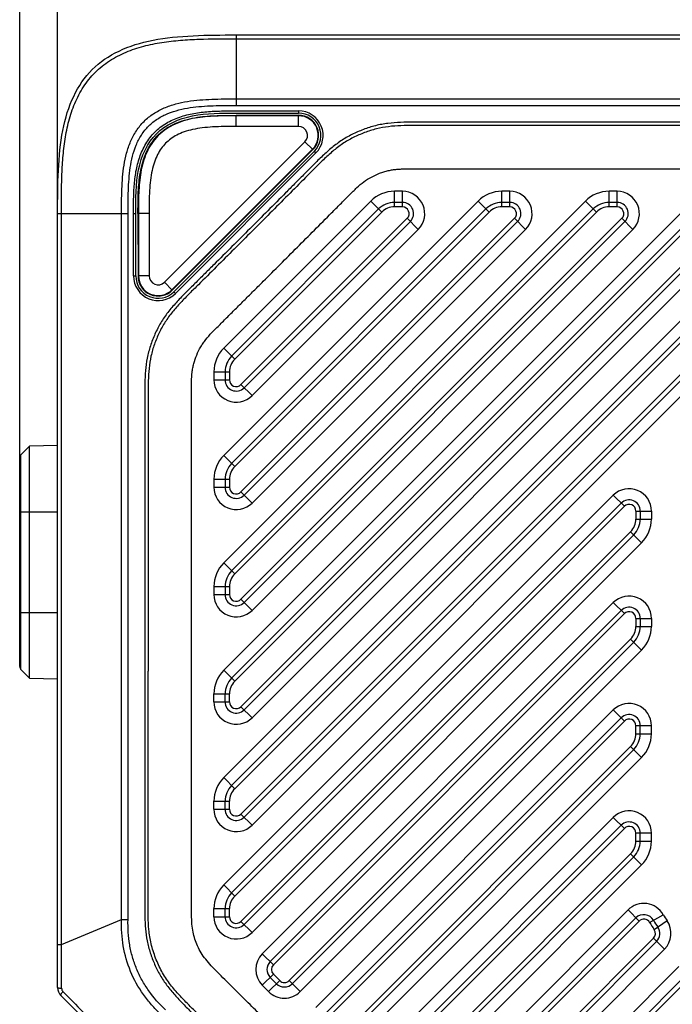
# Model space of a CAD drawing. Header units: millimetres. Extents: x 16 to 357, y 137 to 375.
# Tile 9 of 20: x 161 to 191, y 306 to 350. Entities that reach past the tile are written whole.
import ezdxf
from ezdxf.enums import TextEntityAlignment as Align

# ---------------------------------------------------------------- set-up
doc = ezdxf.new("R2010")
doc.units = ezdxf.units.MM
doc.header["$LTSCALE"] = 16.335
doc.layers.get('0').update_dxf_attribs({"linetype": 'CONTINUOUS'})
doc.layers.add('00_COMPONENTS', color=7, linetype='CONTINUOUS')
doc.layers.add('51__DRAFT_DIMS', color=7, linetype='CONTINUOUS')
doc.styles.get("Standard").update_dxf_attribs({"font": 'simfang.ttf'})
doc.dimstyles.new('DIMSTYLE_2', dxfattribs={"dimtxt": 3, "dimasz": 3, "dimexe": 2.5, "dimexo": 0.5, "dimgap": 0.75, "dimtad": 1, "dimdsep": 46, "dimtxsty": 'STANDARD', "dimblk": '_FILLED', "dimblk1": '_FILLED', "dimblk2": '_FILLED', "dimcen": 0.09, "dimclrt": 3, "dimazin": 2, "dimtp": 0.3, "dimtm": 0.3, "dimtfac": 1, "dimtofl": 0, "dimtmove": 0, "dimatfit": 3, "dimldrblk": '_FILLED', "dimfxl": 1, "dimtolj": 1, "dimarcsym": 0})

# ---------------------------------------------------------------- blocks, each defined once
blk = doc.blocks.new('_FILLED')
at = {"color": 0, "linetype": 'ByBlock'}
blk.add_solid([(0, 0), (-1, 0.167), (-1, -0.167)], dxfattribs=at)
blk = doc.blocks.new('*D4')
at = {"layer": '51__DRAFT_DIMS', "color": 4}
for p, q in [((163.144, 342.051), (163.144, 357.175)), ((205.744, 346.64), (205.744, 357.175)), ((163.144, 354.675), (184.444, 354.675)), ((205.744, 354.675), (184.444, 354.675))]:
    blk.add_line(p, q, dxfattribs=at)
at = {"layer": '51__DRAFT_DIMS', "color": 4, "xscale": 3, "yscale": 3, "zscale": 3, "rotation": 180}
blk.add_blockref('_FILLED', (163.144, 354.675), dxfattribs=at)
at = {"layer": '51__DRAFT_DIMS', "color": 4, "xscale": 3, "yscale": 3, "zscale": 3}
blk.add_blockref('_FILLED', (205.744, 354.675), dxfattribs=at)
at = {"layer": '51__DRAFT_DIMS', "color": 3}
blk.add_text('42.6', height=3, dxfattribs=at).set_placement((184.444, 355.425), align=Align.CENTER)
blk = doc.blocks.new('*D5')
at = {"layer": '51__DRAFT_DIMS', "color": 4}
for p, q in [((161.444, 328.688), (161.444, 365.76)), ((205.744, 346.64), (205.744, 365.76)), ((161.444, 363.26), (183.594, 363.26)), ((205.744, 363.26), (183.594, 363.26))]:
    blk.add_line(p, q, dxfattribs=at)
at = {"layer": '51__DRAFT_DIMS', "color": 4, "xscale": 3, "yscale": 3, "zscale": 3, "rotation": 180}
blk.add_blockref('_FILLED', (161.444, 363.26), dxfattribs=at)
at = {"layer": '51__DRAFT_DIMS', "color": 4, "xscale": 3, "yscale": 3, "zscale": 3}
blk.add_blockref('_FILLED', (205.744, 363.26), dxfattribs=at)
at = {"layer": '51__DRAFT_DIMS', "color": 3}
blk.add_text('44.3', height=3, dxfattribs=at).set_placement((183.594, 364.01), align=Align.CENTER)

msp = doc.modelspace()

# ---------------------------------------------------------------- linework, layer by layer
at = {"layer": '00_COMPONENTS', "color": 4}
for p, q in [((171.14355, 349.55096), (171.14355, 346.39684)), ((171.14355, 349.38513), (199.54355, 349.38513)), ((171.14355, 346.68881), (199.54355, 346.68881)), ((171.14355, 346.39684), (199.54355, 346.39684)), ((171.14272, 345.4514), (171.14266, 345.9514)), ((173.93665, 346.15096), (173.93665, 346.05096)), ((173.9372, 345.45176), (173.93714, 345.95174)), ((185.56485, 345.49276), (184.74354, 345.49301)), ((185.56488, 345.64078), (184.74356, 345.64115)), ((174.5737, 344.41522), (174.22016, 344.76876)), ((174.71457, 344.27324), (168.42146, 337.97858)), ((174.71457, 344.27324), (174.64385, 344.34394)), ((184.74355, 343.55128), (185.56486, 343.55095)), ((178.23096, 341.85096), (178.23096, 342.55096)), ((178.5895, 342.55096), (178.23096, 342.55096)), ((178.5895, 341.85096), (178.5895, 342.55096)), ((183.03905, 341.85096), (183.03905, 342.55096)), ((183.39759, 342.55096), (183.03905, 342.55096)), ((183.39759, 341.85096), (183.39759, 342.55096)), ((187.84714, 341.85096), (187.84714, 342.55096)), ((188.20567, 342.55096), (187.84714, 342.55096)), ((188.20567, 341.85096), (188.20567, 342.55096)), ((177.17025, 342.11157), (170.58284, 335.5235)), ((181.97834, 342.11157), (170.58284, 330.71494)), ((186.78642, 342.11157), (170.58284, 325.90637)), ((170.58284, 321.09781), (191.59451, 342.11157)), ((177.66525, 341.61662), (177.17025, 342.11157)), ((178.5895, 341.85096), (178.23096, 341.85096)), ((182.47334, 341.61662), (181.97834, 342.11157)), ((183.39759, 341.85096), (183.03905, 341.85096)), ((187.28142, 341.61662), (186.78642, 342.11157)), ((188.20567, 341.85096), (187.84714, 341.85096)), ((163.14355, 341.55096), (166.29767, 341.55096)), ((163.30939, 308.81204), (163.30939, 341.55096)), ((166.0057, 309.92889), (166.0057, 341.55096)), ((166.29767, 309.92889), (166.29767, 341.55096)), ((166.54355, 338.7563), (166.54355, 341.55096)), ((166.54355, 341.55096), (166.64355, 341.55096)), ((167.2432, 341.55091), (166.7432, 341.55085)), ((177.66525, 341.61662), (171.07784, 335.02855)), ((182.47334, 341.61662), (171.07784, 330.21999)), ((187.28142, 341.61662), (171.07784, 325.41142)), ((171.07784, 320.60286), (192.08951, 341.61662)), ((171.35569, 333.89215), (178.80164, 341.33884)), ((171.35569, 329.08359), (183.60973, 341.33884)), ((171.35569, 324.27502), (188.41782, 341.33884)), ((193.2259, 341.33884), (171.35569, 319.46646)), ((179.29664, 340.84389), (178.80164, 341.33884)), ((184.10473, 340.84389), (183.60973, 341.33884)), ((188.91281, 340.84389), (188.41782, 341.33884)), ((171.85069, 333.3972), (179.29664, 340.84389)), ((171.85069, 328.58864), (184.10473, 340.84389)), ((171.85069, 323.78007), (188.91281, 340.84389)), ((193.7209, 340.84389), (171.85069, 318.9715)), ((166.54355, 338.7563), (166.64355, 338.7563)), ((167.24353, 338.75799), (166.74355, 338.75793)), ((170.58284, 316.28924), (193.03641, 338.74504)), ((167.92653, 338.47513), (168.28007, 338.12159)), ((171.07784, 315.79429), (193.53141, 338.25009)), ((168.42146, 337.97858), (168.35074, 338.04928)), ((193.80926, 337.11369), (171.35569, 314.65789)), ((194.30426, 336.61874), (171.85069, 314.16294)), ((171.07784, 335.02855), (170.58284, 335.5235)), ((170.14355, 334.46289), (170.14355, 334.10427)), ((170.14355, 334.46289), (170.84355, 334.46289)), ((170.84355, 334.46289), (170.84355, 334.10427)), ((170.14355, 334.10427), (170.84355, 334.10427)), ((171.85069, 333.3972), (171.35569, 333.89215)), ((161.50213, 321.12977), (161.50213, 330.74693)), ((171.07784, 330.21999), (170.58284, 330.71494)), ((170.14355, 329.65433), (170.14355, 329.29571)), ((170.14355, 329.65433), (170.84355, 329.65433)), ((170.84355, 329.65433), (170.84355, 329.29571)), ((170.14355, 329.29571), (170.84355, 329.29571)), ((171.85069, 328.58864), (171.35569, 329.08359)), ((170.58284, 311.48067), (188.03641, 328.93598)), ((188.53141, 328.44103), (188.03641, 328.93598)), ((161.44355, 328.18835), (163.14355, 328.18835)), ((171.07784, 310.98572), (188.53141, 328.44103)), ((189.04355, 328.22891), (189.04355, 327.87029)), ((189.04355, 328.22891), (189.74355, 328.22891)), ((189.74355, 328.22891), (189.74355, 327.87029)), ((189.04355, 327.87029), (189.74355, 327.87029)), ((188.80926, 327.30463), (171.35569, 309.84932)), ((189.30426, 326.80968), (188.80926, 327.30463)), ((189.30426, 326.80968), (171.85069, 309.35437)), ((171.07784, 325.41142), (170.58284, 325.90637)), ((170.14355, 324.84576), (170.14355, 324.48714)), ((170.14355, 324.84576), (170.84355, 324.84576)), ((170.84355, 324.84576), (170.84355, 324.48714)), ((170.14355, 324.48714), (170.84355, 324.48714)), ((171.85069, 323.78007), (171.35569, 324.27502)), ((172.31291, 308.40235), (188.03641, 324.12742)), ((188.53141, 323.63247), (188.03641, 324.12742)), ((161.44355, 323.68835), (163.14355, 323.68835)), ((172.80791, 307.9074), (188.53141, 323.63247)), ((189.04355, 323.42034), (189.04355, 323.06172)), ((189.04355, 323.42034), (189.74355, 323.42034)), ((189.74355, 323.42034), (189.74355, 323.06172)), ((189.04355, 323.06172), (189.74355, 323.06172)), ((188.80926, 322.49607), (173.51503, 307.20031)), ((189.30426, 322.00112), (188.80926, 322.49607)), ((189.30426, 322.00112), (174.01003, 306.70536)), ((171.07784, 320.60286), (170.58284, 321.09781)), ((170.14355, 319.67858), (170.14355, 320.0372)), ((170.14355, 320.0372), (170.84355, 320.0372)), ((170.84355, 319.67858), (170.84355, 320.0372)), ((170.14355, 319.67858), (170.84355, 319.67858)), ((171.85069, 318.9715), (171.35569, 319.46646)), ((188.03641, 319.31885), (174.7171, 305.99822)), ((188.53141, 318.8239), (188.03641, 319.31885)), ((175.21208, 305.50325), (188.5314, 318.8239)), ((189.04355, 318.25316), (189.04355, 318.6118)), ((189.74355, 318.61178), (189.04355, 318.61178)), ((189.74355, 318.25316), (189.74355, 318.61176)), ((189.04355, 318.25316), (189.74355, 318.25316)), ((188.80926, 317.6875), (175.9192, 304.79615)), ((189.30426, 317.19255), (188.80926, 317.6875)), ((176.41417, 304.30118), (189.30427, 317.19256)), ((171.07784, 315.79429), (170.58284, 316.28924)), ((170.14355, 314.87001), (170.14355, 315.22863)), ((170.14355, 315.22863), (170.84355, 315.22863)), ((170.14355, 314.87001), (170.84355, 314.87001)), ((170.84355, 314.87001), (170.84355, 315.22863)), ((171.85069, 314.16294), (171.35569, 314.65789)), ((188.03641, 314.51028), (177.12127, 303.59406)), ((188.53141, 314.01534), (188.03641, 314.51029)), ((177.61624, 303.09908), (188.5314, 314.01533)), ((189.04355, 313.44459), (189.04355, 313.80323)), ((189.74355, 313.80321), (189.04355, 313.80321)), ((189.74355, 313.44459), (189.74355, 313.8032)), ((189.04355, 313.44459), (189.74355, 313.44459)), ((188.80926, 312.87894), (178.32336, 302.39199)), ((189.30426, 312.38399), (188.80926, 312.87894)), ((178.81833, 301.89702), (189.30427, 312.38399)), ((171.07784, 310.98572), (170.58284, 311.48067)), ((170.14355, 310.06145), (170.14355, 310.42007)), ((170.14355, 310.42007), (170.84355, 310.42007)), ((170.14355, 310.06145), (170.84355, 310.06145)), ((170.84355, 310.06145), (170.84355, 310.42007)), ((188.69531, 310.36068), (179.59356, 301.25803)), ((189.19034, 309.86577), (188.69535, 310.36072)), ((189.66305, 309.80232), (190.27104, 310.14921)), ((163.30939, 308.81204), (166.0057, 309.92889)), ((166.0057, 309.92889), (166.29767, 309.92889)), ((171.85069, 309.35437), (171.35569, 309.84932)), ((180.08857, 300.76309), (189.19029, 309.86572)), ((190.44145, 309.87994), (189.86763, 309.47901)), ((163.14355, 308.81204), (163.30939, 308.81204)), ((189.83386, 309.09507), (181.22495, 300.4853)), ((190.32886, 308.60012), (189.83386, 309.09507)), ((172.80791, 307.9074), (172.31291, 308.40235)), ((181.7199, 299.9903), (190.32886, 308.60012)), ((190.97636, 307.8334), (184.40166, 301.25805)), ((172.31294, 306.98817), (172.80792, 307.48315)), ((173.09076, 307.2003), (172.80792, 307.48315)), ((172.59578, 306.70533), (172.31294, 306.98817)), ((172.59578, 306.70533), (173.09076, 307.2003)), ((174.01003, 306.70536), (173.51503, 307.20031)), ((184.89666, 300.76309), (191.47135, 307.33845)), ((163.38282, 306.70739), (163.46378, 306.62496))]:
    msp.add_line(p, q, dxfattribs=at)
at = {"layer": '00_COMPONENTS', "color": 7}
for p, q in [((171.14355, 349.55096), (199.54355, 349.55096)), ((173.93714, 345.95174), (171.14266, 345.9514)), ((173.93714, 345.93057), (171.14266, 345.93023)), ((173.9372, 345.45177), (171.14272, 345.4514)), ((167.92654, 338.47513), (174.22017, 344.76875)), ((168.26511, 338.13656), (174.55873, 344.43018)), ((168.28007, 338.12159), (174.5737, 344.41522)), ((174.64385, 344.34394), (168.35074, 338.04928)), ((178.5895, 342.05096), (178.23096, 342.05096)), ((183.39759, 342.05096), (183.03905, 342.05096)), ((188.20567, 342.05096), (187.84714, 342.05096)), ((163.14355, 306.88944), (163.14355, 341.55096)), ((166.64355, 338.7563), (166.64355, 341.55096)), ((166.7432, 341.55085), (166.74355, 338.75793)), ((166.76437, 341.55085), (166.76472, 338.75793)), ((167.2432, 341.55091), (167.24353, 338.75799)), ((177.52382, 341.75803), (170.93641, 335.16997)), ((182.33191, 341.75803), (170.93641, 330.3614)), ((187.13999, 341.75803), (170.93641, 325.55283)), ((170.93641, 320.74427), (191.94808, 341.75803)), ((171.49712, 333.75074), (178.94307, 341.19743)), ((171.49712, 328.94217), (183.75116, 341.19743)), ((171.49712, 324.13361), (188.55924, 341.19743)), ((193.36733, 341.19743), (171.49712, 319.32504)), ((170.93641, 315.9357), (193.38998, 338.39151)), ((193.95069, 336.97228), (171.49712, 314.51648)), ((170.64355, 334.46289), (170.64355, 334.10427)), ((161.50213, 330.74693), (161.88439, 331.12919)), ((163.14355, 331.16217), (161.88439, 331.12919)), ((161.88439, 320.74751), (161.88439, 331.12919)), ((161.44355, 321.27119), (161.44355, 330.60551)), ((170.64355, 329.65433), (170.64355, 329.29571)), ((170.93641, 311.12714), (188.38998, 328.58245)), ((189.24355, 328.22891), (189.24355, 327.87029)), ((188.95069, 327.16322), (171.49712, 309.70791)), ((170.64355, 324.84576), (170.64355, 324.48714)), ((172.66648, 308.04881), (188.38998, 323.77388)), ((189.24355, 323.42034), (189.24355, 323.06172)), ((188.95069, 322.35465), (173.65646, 307.0589)), ((161.50213, 321.12977), (161.88439, 320.74751)), ((161.88439, 320.74751), (163.14355, 320.71454)), ((170.64355, 319.67858), (170.64355, 320.0372)), ((175.07064, 305.64465), (188.38998, 318.96532)), ((189.24355, 318.25316), (189.24355, 318.61178)), ((176.06062, 304.65474), (188.95069, 317.54609)), ((170.64355, 314.87001), (170.64355, 315.22863)), ((177.4748, 303.24049), (188.38998, 314.15675)), ((189.24355, 313.44459), (189.24355, 313.80321)), ((178.46479, 302.25057), (188.95069, 312.73752)), ((170.64355, 310.06145), (170.64355, 310.42007)), ((179.94713, 300.9045), (189.04892, 310.00719)), ((181.36638, 300.34389), (189.97529, 308.95365)), ((184.75522, 300.9045), (191.32993, 307.47986)), ((172.94934, 307.05888), (172.66649, 307.34173)), ((163.29, 306.53589), (177.12847, 292.69741))]:
    msp.add_line(p, q, dxfattribs=at)
at = {"layer": '00_COMPONENTS', "color": 4}
for centre, radius, start, end in [((173.93665, 345.05096), 1.1, 315.007097, 90), ((178.23096, 341.05096), 1.5, 90, 135.00285), ((178.5895, 341.55096), 1, 315.00285, 90), ((183.03905, 341.05096), 1.5, 90, 135.00285), ((183.39759, 341.55096), 1, 315.00285, 90), ((187.84714, 341.05096), 1.5, 90, 135.00285), ((188.20567, 341.55096), 1, 315.00285, 90), ((178.23096, 341.05096), 0.8, 90, 135.00285), ((178.5895, 341.55096), 0.3, 315.00285, 90), ((183.03905, 341.05096), 0.8, 90, 135.00285), ((183.39759, 341.55096), 0.3, 315.00285, 90), ((187.84714, 341.05096), 0.8, 90, 135.00285), ((188.20567, 341.55096), 0.3, 315.00285, 90), ((167.64355, 338.7563), 1.1, 180, 315.007097), ((171.64355, 334.46289), 1.5, 135.00285, 180), ((171.64355, 334.46289), 0.8, 135.00285, 180), ((171.14355, 334.10427), 1, 180, 315.00285), ((171.14355, 334.10427), 0.3, 180, 315.00285), ((171.64355, 329.65433), 1.5, 135.00285, 180), ((171.64355, 329.65433), 0.8, 135.00285, 180), ((171.14355, 329.29571), 1, 180, 315.00285), ((171.14355, 329.29571), 0.3, 180, 315.00285), ((188.74355, 328.22891), 1, 0, 135.00285), ((188.74355, 328.22891), 0.3, 0, 135.00285), ((188.24355, 327.87029), 0.8, 315.00285, 360), ((188.24355, 327.87029), 1.5, 315.00285, 360), ((171.64355, 324.84576), 1.5, 135.00285, 180), ((171.64355, 324.84576), 0.8, 135.00285, 180), ((171.14355, 324.48714), 1, 180, 315.00285), ((171.14355, 324.48714), 0.3, 180, 315.00285), ((188.74355, 323.42034), 1, 0, 135.00285), ((188.74355, 323.42034), 0.3, 0, 135.00285), ((188.24355, 323.06172), 0.8, 315.00285, 360), ((188.24355, 323.06172), 1.5, 315.00285, 360), ((171.64355, 320.0372), 1.5, 135.00285, 180), ((171.64355, 320.0372), 0.8, 135.00285, 180), ((171.14355, 319.67858), 1, 180, 315.00285), ((171.14355, 319.67858), 0.3, 180, 315.00285), ((188.74355, 318.61178), 1, 359.998974, 135.003012), ((188.74355, 318.61178), 0.3, 0.003309, 135.003589), ((188.24355, 318.25316), 0.8, 315.002852, 359.999989), ((188.24355, 318.25316), 1.5, 315.003205, 359.999967), ((171.64355, 315.22863), 1.5, 135.00285, 180), ((171.64355, 315.22863), 0.8, 135.00285, 180), ((171.14355, 314.87001), 1, 180, 315.00285), ((171.14355, 314.87001), 0.3, 180, 315.00285), ((188.74355, 313.80321), 1, 359.998974, 135.003012), ((188.74355, 313.80321), 0.3, 0.003309, 135.003589), ((188.24355, 313.44459), 0.8, 315.002852, 359.999989), ((188.24355, 313.44459), 1.5, 315.003205, 359.999967), ((171.64355, 310.42007), 1.5, 135.00285, 180), ((171.64355, 310.42007), 0.8, 135.00285, 180), ((189.40249, 309.65365), 0.99998, 29.685024, 135.00587), ((171.14355, 310.06145), 1, 180, 315.00285), ((171.14355, 310.06145), 0.3, 180, 315.00285), ((193.28672, 311.86886), 3.47152, 209.699745, 214.954601), ((189.40249, 309.65365), 0.3, 29.705753, 135.01646), ((193.28696, 311.86901), 4.17179, 209.695962, 214.952329), ((189.62171, 309.30719), 1, 315.002849, 34.942053), ((189.62171, 309.30719), 0.3, 315.00285, 34.942054), ((173.02005, 307.69528), 1, 135.00285, 225), ((173.02005, 307.69528), 0.3, 135.00285, 225), ((173.30289, 307.41244), 0.3, 225, 315.00285), ((163.53259, 306.85425), 0.20976, 180.514932, 224.438799), ((173.30289, 307.41244), 1, 225, 315.00285)]:
    msp.add_arc(centre, radius, start, end, dxfattribs=at)
at = {"layer": '00_COMPONENTS', "color": 7}
for centre, radius, start, end in [((173.93665, 345.05096), 1, 315.007097, 90), ((173.93725, 345.05167), 0.90012, 315, 90.007097), ((173.93725, 345.05167), 0.87896, 315, 90.007097), ((173.93725, 345.05167), 0.4001, 315, 90.007097), ((178.23096, 341.05096), 1, 90, 135.00285), ((178.5895, 341.55096), 0.5, 315.00285, 90), ((183.03905, 341.05096), 1, 90, 135.00285), ((183.39759, 341.55096), 0.5, 315.00285, 90), ((187.84714, 341.05096), 1, 90, 135.00285), ((188.20567, 341.55096), 0.5, 315.00285, 90), ((167.64355, 338.7563), 1, 180, 315.007097), ((167.64363, 338.75804), 0.90012, 180.007097, 315), ((167.64363, 338.75804), 0.87896, 180.007097, 315), ((167.64363, 338.75804), 0.4001, 180.007097, 315), ((171.64355, 334.46289), 1, 135.00285, 180), ((171.14355, 334.10427), 0.5, 180, 315.00285), ((161.64355, 330.60551), 0.2, 135, 180), ((171.64355, 329.65433), 1, 135.00285, 180), ((171.14355, 329.29571), 0.5, 180, 315.00285), ((188.74355, 328.22891), 0.5, 0, 135.00285), ((188.24355, 327.87029), 1, 315.00285, 360), ((171.64355, 324.84576), 1, 135.00285, 180), ((171.14355, 324.48714), 0.5, 180, 315.00285), ((188.74355, 323.42034), 0.5, 0, 135.00285), ((188.24355, 323.06172), 1, 315.00285, 360), ((161.64355, 321.27119), 0.2, 180, 225), ((171.64355, 320.0372), 1, 135.00285, 180), ((171.14355, 319.67858), 0.5, 180, 315.00285), ((188.74355, 318.61178), 0.5, 0, 135.00285), ((188.24355, 318.25316), 1, 315.00285, 360), ((171.64355, 315.22863), 1, 135.00285, 180), ((171.14355, 314.87001), 0.5, 180, 315.00285), ((188.74355, 313.80321), 0.5, 0, 135.00285), ((188.24355, 313.44459), 1, 315.00285, 360), ((171.64355, 310.42007), 1, 135.00285, 180), ((171.14355, 310.06145), 0.5, 180, 315.00285), ((189.40249, 309.65365), 0.5, 29.707421, 135.00285), ((193.28304, 311.86653), 3.96716, 209.69219, 214.955914), ((189.62171, 309.30719), 0.5, 315.00285, 34.942054), ((173.02005, 307.69528), 0.5, 135.00285, 225), ((173.30289, 307.41244), 0.5, 225, 315.00285), ((163.64355, 306.88944), 0.5, 180, 225)]:
    msp.add_arc(centre, radius, start, end, dxfattribs=at)
msp.add_open_spline([(163.14355, 341.55096), (163.14355, 342.85749), (163.16953, 345.45571), (164.43862, 348.25589), (167.2388, 349.52498), (169.83702, 349.55096), (171.14355, 349.55096)], degree=3, dxfattribs=at)
at = {"layer": '00_COMPONENTS', "color": 4}
for points, knots in [([(163.30939, 341.55096), (163.30938, 342.10689), (163.31236, 342.94112), (163.37364, 344.05166), (163.46615, 344.88108), (163.63066, 345.70002), (163.89331, 346.49389), (164.27585, 347.23887), (164.79826, 347.89627), (165.45566, 348.41868), (166.20064, 348.80121), (166.99451, 349.06381), (167.81343, 349.22844), (168.64287, 349.3208), (169.75339, 349.38219), (170.58762, 349.38513), (171.14355, 349.38513)], [0, 0, 0, 0, 0.12503547, 0.18755655, 0.25007774, 0.31259131, 0.37509174, 0.43756501, 0.50000122, 0.5624376, 0.62490962, 0.68740943, 0.74992371, 0.81244392, 0.87496439, 1, 1, 1, 1]), ([(166.0057, 341.55096), (166.00552, 341.91438), (166.00893, 342.64095), (166.07538, 343.54987), (166.22399, 344.26302), (166.40009, 344.78128), (166.6553, 345.26658), (166.99901, 345.6955), (167.42794, 346.03921), (167.91323, 346.29442), (168.43149, 346.47052), (169.14465, 346.61913), (170.05356, 346.68558), (170.78013, 346.68899), (171.14355, 346.68881)], [0, 0, 0, 0, 0.12494961, 0.24988709, 0.31241091, 0.37494902, 0.43747949, 0.49999994, 0.56252046, 0.62505091, 0.68758906, 0.75011291, 0.87505039, 1, 1, 1, 1]), ([(166.29767, 341.55096), (166.29265, 341.89518), (166.303, 342.58352), (166.3582, 343.44451), (166.49019, 344.12181), (166.649, 344.61536), (166.88371, 345.07883), (167.20641, 345.48811), (167.61568, 345.8108), (168.07916, 346.04551), (168.5727, 346.20433), (169.25, 346.33631), (170.11099, 346.39151), (170.79933, 346.40186), (171.14355, 346.39684)], [0, 0, 0, 0, 0.12494744, 0.24988448, 0.31240423, 0.37494608, 0.43747833, 0.50000006, 0.56252172, 0.62505398, 0.6875958, 0.75011553, 0.87505256, 1, 1, 1, 1]), ([(166.54355, 341.55096), (166.54355, 341.77055), (166.54329, 342.20973), (166.57003, 342.86828), (166.65365, 343.5228), (166.79916, 344.05471), (166.97055, 344.45969), (167.12951, 344.74917), (167.32075, 345.01876), (167.54656, 345.2604), (167.80259, 345.46954), (168.17555, 345.70308), (168.68469, 345.91734), (169.32782, 346.06823), (169.98412, 346.1353), (170.64281, 346.15264), (171.30156, 346.1504), (171.96034, 346.15094), (172.8387, 346.15099), (173.49747, 346.15096), (173.93665, 346.15096)], [0, 0, 0, 0, 0.06250376, 0.12500342, 0.187487, 0.24994988, 0.28121163, 0.31248584, 0.34377012, 0.3750462, 0.4063292, 0.43759478, 0.50003604, 0.56249676, 0.62498184, 0.6874814, 0.7499851, 0.8124888, 0.87499254, 1, 1, 1, 1]), ([(184.74356, 345.64115), (184.36554, 345.64123), (183.60948, 345.64113), (182.4754, 345.6395), (181.53034, 345.63889), (180.77428, 345.63995), (180.20725, 345.64124), (179.64022, 345.64557), (179.07319, 345.65022), (178.50607, 345.64185), (178.03433, 345.60587), (177.66011, 345.55052), (177.29034, 345.47062), (176.92954, 345.35431), (176.57959, 345.21104), (176.23659, 345.05179), (175.82588, 344.81507), (175.37667, 344.46725), (174.95581, 344.0869), (174.55357, 343.68709), (174.15525, 343.28354), (173.75609, 342.88078), (173.22331, 342.34435), (172.55669, 341.67444), (171.75542, 340.87188), (170.95294, 340.07053), (170.28317, 339.40377), (169.7467, 338.87103), (169.41119, 338.53829), (169.14251, 338.27236), (168.87379, 338.00649), (168.60915, 337.73639), (168.35523, 337.45622), (168.10967, 337.16879), (167.88431, 336.86402), (167.69094, 336.53884), (167.51923, 336.20179), (167.33648, 335.76521), (167.17211, 335.22096), (167.08532, 334.65916), (167.05011, 334.0929), (167.04275, 333.5258), (167.0481, 332.95879), (167.05056, 332.39175), (167.05229, 331.82471), (167.05442, 331.06866), (167.05545, 330.1236), (167.05558, 328.98952), (167.05485, 327.85544), (167.05389, 326.72136), (167.05307, 325.20925), (167.05319, 323.31912), (167.05325, 321.80701), (167.05339, 321.05096)], [0, 0, 0, 0, 0.0312499, 0.06249981, 0.09374968, 0.10937466, 0.12499969, 0.14062432, 0.15625004, 0.17187466, 0.18750076, 0.19531572, 0.203129, 0.21875214, 0.22656707, 0.23438214, 0.25000397, 0.26562652, 0.28125203, 0.29687671, 0.31250205, 0.32812681, 0.34375183, 0.37500171, 0.40625162, 0.43750152, 0.46875143, 0.48437639, 0.50000118, 0.50781384, 0.51562665, 0.53125108, 0.53906438, 0.54687886, 0.56250127, 0.57031528, 0.57813018, 0.59375576, 0.60937915, 0.62500145, 0.640626, 0.6562511, 0.67187604, 0.68750098, 0.70312595, 0.71875089, 0.75000079, 0.78125069, 0.81250059, 0.84375049, 0.8750004, 0.9375002, 1, 1, 1, 1]), ([(184.74354, 345.49322), (184.36632, 345.49325), (183.61185, 345.49306), (182.48009, 345.49149), (181.53688, 345.49073), (180.78221, 345.49192), (180.21612, 345.49369), (179.65035, 345.49629), (179.08617, 345.5035), (178.52453, 345.4935), (177.9679, 345.45332), (177.41942, 345.35756), (176.8911, 345.18534), (176.38205, 344.96459), (175.90006, 344.68677), (175.46082, 344.34391), (175.04618, 343.96825), (174.64686, 343.57144), (174.11801, 343.03476), (173.45319, 342.36568), (172.65492, 341.56321), (171.85514, 340.76225), (171.05428, 339.96237), (170.25177, 339.16414), (169.58335, 338.4991), (169.04621, 337.97109), (168.65324, 337.56875), (168.28093, 337.15164), (167.94945, 336.70393), (167.68427, 336.21524), (167.47178, 335.70271), (167.31232, 335.17009), (167.23066, 334.61913), (167.19711, 334.06141), (167.19096, 333.49907), (167.19633, 332.93457), (167.19845, 332.36876), (167.2004, 331.80279), (167.20247, 331.04819), (167.20355, 330.10496), (167.20363, 328.97312), (167.20287, 327.84134), (167.20199, 326.7096), (167.20107, 325.20063), (167.20111, 323.31443), (167.20147, 321.80545), (167.20161, 321.05096)], [0, 0, 0, 0, 0.03138503, 0.06277169, 0.09416353, 0.10986102, 0.12556101, 0.14126243, 0.15693378, 0.17250375, 0.18798657, 0.20332969, 0.21869259, 0.23410252, 0.24943477, 0.26483253, 0.28036339, 0.29597061, 0.31166231, 0.34305404, 0.37444558, 0.40583705, 0.43722853, 0.46862008, 0.50001159, 0.51567847, 0.53128633, 0.54679782, 0.56216939, 0.57751481, 0.59292787, 0.6082745, 0.62363975, 0.63914775, 0.65473696, 0.67042017, 0.68611699, 0.70181303, 0.71750958, 0.74890073, 0.78029052, 0.81167899, 0.84306605, 0.87445243, 0.93722567, 1, 1, 1, 1]), ([(195.86827, 345.26853), (195.77137, 345.30826), (195.57527, 345.38036), (195.26886, 345.45126), (194.95492, 345.48385), (194.63673, 345.49872), (194.31521, 345.49812), (193.884, 345.49539), (193.34366, 345.49365), (192.69532, 345.49224), (192.04701, 345.49172), (191.39873, 345.49175), (190.53443, 345.49223), (189.45409, 345.49311), (188.1577, 345.49316), (186.86129, 345.49284), (185.997, 345.49271), (185.56485, 345.49274)], [0, 0, 0, 0, 0.03040926, 0.06054179, 0.09104714, 0.12192284, 0.15300128, 0.18438233, 0.24713616, 0.30988571, 0.37263181, 0.43537397, 0.4981143, 0.62358456, 0.74905253, 0.87452432, 1, 1, 1, 1]), ([(195.92444, 345.40547), (195.82302, 345.44705), (195.61646, 345.52291), (195.29489, 345.59728), (194.9679, 345.63135), (194.64134, 345.64675), (194.31588, 345.64624), (193.88333, 345.64343), (193.34323, 345.64168), (192.69509, 345.64026), (192.04693, 345.63973), (191.39876, 345.63976), (190.53449, 345.64025), (189.45414, 345.64115), (188.15771, 345.64119), (186.86129, 345.64087), (185.99701, 345.64074), (185.56488, 345.64077)], [0, 0, 0, 0, 0.03164776, 0.06341384, 0.09501421, 0.12644562, 0.15778135, 0.18896927, 0.25134926, 0.31373139, 0.37611525, 0.43850109, 0.5008878, 0.62566643, 0.7504462, 0.87522407, 1, 1, 1, 1]), ([(169.14346, 321.05096), (169.14338, 321.77204), (169.14318, 323.21328), (169.14317, 325.0141), (169.14353, 326.45309), (169.14403, 327.53133), (169.14448, 328.61012), (169.14459, 329.69103), (169.14419, 330.59385), (169.14343, 331.3184), (169.14262, 331.86402), (169.14147, 332.41142), (169.14018, 332.96052), (169.13793, 333.49897), (169.1383, 333.9938), (169.15523, 334.3701), (169.19656, 334.6383), (169.25689, 334.89856), (169.36454, 335.22018), (169.51673, 335.52311), (169.65872, 335.74921), (169.82027, 335.96792), (170.07617, 336.24672), (170.42727, 336.59856), (170.81037, 336.97887), (171.19936, 337.3662), (171.58642, 337.75171), (171.97162, 338.13574), (172.48279, 338.64577), (173.12003, 339.28241), (173.88425, 340.04725), (174.65031, 340.81516), (175.29092, 341.45867), (175.80615, 341.97626), (176.12538, 342.29861), (176.37363, 342.54445), (176.59048, 342.75263), (176.85243, 342.98073), (177.19507, 343.19563), (177.50108, 343.33728), (177.75816, 343.4239), (177.95249, 343.47595), (178.14687, 343.51416), (178.34497, 343.53773), (178.55684, 343.54988), (178.88281, 343.55686), (179.32441, 343.5548), (179.87084, 343.55248), (180.4205, 343.55107), (180.96624, 343.55027), (181.68845, 343.54988), (182.58764, 343.55031), (183.6656, 343.55116), (184.38398, 343.55131), (184.74355, 343.55133)], [0, 0, 0, 0, 0.06553275, 0.13098231, 0.16366068, 0.1963108, 0.22897475, 0.2617027, 0.29454483, 0.3110244, 0.32755134, 0.34413193, 0.36077244, 0.37745544, 0.39306368, 0.40575639, 0.41162742, 0.41769924, 0.43002271, 0.44234835, 0.44840773, 0.45427209, 0.46703304, 0.48274251, 0.49945748, 0.51608864, 0.53263233, 0.54910481, 0.56552233, 0.59825754, 0.63096803, 0.66378387, 0.69683512, 0.71348968, 0.73015562, 0.73806691, 0.74523846, 0.75748183, 0.76955121, 0.78186559, 0.78803272, 0.79418743, 0.8001367, 0.80601977, 0.81230357, 0.81941628, 0.83564816, 0.85243455, 0.86907785, 0.88560211, 0.90203259, 0.93471322, 0.96732149, 1, 1, 1, 1]), ([(185.56486, 343.55096), (185.98081, 343.55092), (186.8123, 343.55094), (188.05845, 343.55105), (189.30215, 343.55109), (190.33712, 343.55085), (191.16477, 343.55067), (191.78716, 343.55061), (192.41223, 343.5507), (192.93529, 343.55095), (193.3559, 343.55129), (193.6733, 343.55161), (193.9922, 343.55204), (194.25877, 343.55243), (194.46939, 343.55287), (194.61479, 343.55283), (194.73642, 343.55158), (194.83094, 343.5482), (194.90722, 343.53894), (195.00482, 343.51751), (195.07861, 343.49521), (195.12737, 343.47477)], [0, 0, 0, 0, 0.13036174, 0.26059453, 0.39054856, 0.52014278, 0.58495926, 0.64994069, 0.71520199, 0.78085809, 0.81387011, 0.84702393, 0.88033392, 0.91381445, 0.93056924, 0.94634165, 0.95938381, 0.96869376, 0.97596604, 0.98342776, 1, 1, 1, 1]), ([(167.05339, 321.05096), (167.05328, 320.31868), (167.05295, 319.22026), (167.05364, 317.75571), (167.05444, 316.65729), (167.05531, 315.55887), (167.05565, 314.46045), (167.05498, 313.36203), (167.05314, 312.44669), (167.05056, 311.7144), (167.04827, 310.98218), (167.03803, 310.24967), (167.07467, 309.51802), (167.14337, 308.97214), (167.2595, 308.52804), (167.38249, 308.18305), (167.52146, 307.8442), (167.68453, 307.51538), (167.87721, 307.20375), (168.09017, 306.90559), (168.3847, 306.55453), (168.76139, 306.15469), (169.15088, 305.76744), (169.54149, 305.38138), (169.93071, 304.99389), (170.45027, 304.47786), (171.09889, 303.83198), (171.87674, 303.05644), (172.65386, 302.28015), (173.43033, 301.50323), (174.20608, 300.72557), (174.85209, 300.07709), (175.36832, 299.55772), (175.75562, 299.16833), (176.14266, 298.77867), (176.52816, 298.3875), (176.91987, 298.00243), (177.32752, 297.63412), (177.76208, 297.29658), (178.23787, 297.01919), (178.74072, 296.79669), (179.17531, 296.6502), (179.53199, 296.56628), (179.89341, 296.50618), (180.34989, 296.46575), (180.89907, 296.45137), (181.35676, 296.45539), (181.72288, 296.45937), (182.08901, 296.46139), (182.72975, 296.46279), (183.64511, 296.46256), (184.37738, 296.46117), (184.74352, 296.4609)], [0, 0, 0, 0, 0.06250041, 0.09375061, 0.12500081, 0.15625101, 0.18750122, 0.21875142, 0.25000162, 0.26562673, 0.28125183, 0.31250105, 0.32812572, 0.34374907, 0.35937064, 0.36718475, 0.37499983, 0.39062289, 0.39843666, 0.40625082, 0.42187559, 0.43750085, 0.45312598, 0.46875115, 0.48437623, 0.50000134, 0.53125154, 0.56250174, 0.59375195, 0.62500215, 0.65625235, 0.68750256, 0.70312765, 0.71875278, 0.73437786, 0.75000292, 0.76562829, 0.78125305, 0.79687697, 0.81249862, 0.82812311, 0.84374627, 0.85156038, 0.85937413, 0.87499909, 0.89062411, 0.90624939, 0.91406191, 0.92187445, 0.93749962, 0.96874979, 1, 1, 1, 1]), ([(184.74357, 296.60898), (184.39576, 296.60923), (183.70088, 296.61003), (182.83297, 296.61142), (182.14029, 296.60912), (181.61853, 296.60744), (181.08421, 296.59985), (180.52169, 296.60604), (179.91982, 296.64553), (179.28563, 296.76089), (178.65959, 296.9852), (178.06623, 297.27337), (177.54791, 297.63905), (177.10097, 298.03515), (176.69752, 298.42676), (176.32186, 298.80888), (175.95272, 299.17928), (175.46366, 299.67236), (174.85058, 300.28803), (174.11481, 301.02689), (173.37852, 301.76461), (172.64154, 302.50178), (171.90394, 303.23841), (171.16567, 303.97427), (170.55032, 304.58737), (170.05715, 305.07695), (169.68759, 305.44459), (169.31493, 305.81398), (168.93037, 306.19431), (168.53498, 306.6083), (168.13966, 307.07087), (167.79107, 307.6078), (167.52083, 308.20801), (167.31696, 308.83591), (167.22548, 309.46517), (167.19527, 310.05641), (167.19114, 310.61072), (167.19665, 311.14319), (167.19835, 311.66634), (167.20028, 312.18686), (167.20246, 312.8811), (167.20309, 313.74931), (167.20379, 314.79172), (167.20315, 315.83433), (167.20196, 317.22525), (167.20105, 318.96417), (167.20113, 320.35537), (167.20124, 321.05096)], [0, 0, 0, 0, 0.0298853, 0.05970661, 0.0745748, 0.08940305, 0.10453819, 0.12048963, 0.13772984, 0.15631846, 0.17565542, 0.19469432, 0.21282618, 0.22995114, 0.2459719, 0.26113134, 0.27599224, 0.29090451, 0.32080396, 0.35064804, 0.38049893, 0.4103612, 0.44021361, 0.47006904, 0.49992618, 0.51485073, 0.5297784, 0.54471693, 0.55993667, 0.57624962, 0.59389917, 0.61214813, 0.63103013, 0.65031806, 0.66866967, 0.68547043, 0.70116844, 0.71629172, 0.73122515, 0.74611895, 0.76101766, 0.79087676, 0.82071926, 0.8505851, 0.88046243, 0.94023229, 1, 1, 1, 1]), ([(180.5787, 298.55419), (180.44999, 298.5595), (180.20532, 298.57464), (179.8548, 298.6323), (179.58804, 298.71921), (179.38464, 298.80009), (179.18084, 298.89316), (178.92626, 299.03875), (178.63552, 299.26887), (178.34219, 299.53827), (178.0383, 299.83561), (177.72487, 300.1513), (177.2994, 300.58366), (176.76194, 301.12229), (176.11904, 301.76986), (175.2598, 302.63106), (174.4002, 303.49227), (173.53949, 304.35231), (172.89324, 304.99655), (172.24715, 305.64101), (171.59984, 306.28422), (171.06107, 306.82057), (170.63121, 307.24553), (170.31976, 307.55516), (170.03305, 307.85406), (169.77752, 308.14155), (169.56544, 308.43468), (169.4105, 308.74303), (169.28731, 309.05455), (169.19798, 309.38402), (169.15695, 309.74699), (169.13875, 310.14555), (169.13517, 310.5736), (169.14067, 311.17121), (169.14301, 311.92953), (169.14624, 312.84247), (169.14682, 313.7556), (169.14748, 314.66817), (169.14695, 315.88451), (169.14551, 317.40425), (169.14481, 319.22766), (169.14489, 320.44317), (169.14499, 321.05096)], [0, 0, 0, 0, 0.01395297, 0.02653069, 0.03835102, 0.04425522, 0.0502356, 0.06260857, 0.07590086, 0.09029789, 0.10573931, 0.12194244, 0.13847905, 0.17143764, 0.20435364, 0.23730976, 0.30319639, 0.33614134, 0.36909165, 0.40202853, 0.43497699, 0.46792554, 0.48436589, 0.5004446, 0.51548957, 0.52921823, 0.54208581, 0.55453708, 0.56648183, 0.57833463, 0.59138257, 0.60594742, 0.62154411, 0.63773625, 0.67067651, 0.70367438, 0.73661496, 0.76957374, 0.80251215, 0.86835267, 0.93417209, 1, 1, 1, 1]), ([(167.76306, 305.68625), (167.62095, 305.82326), (167.34604, 306.10739), (166.85239, 306.7244), (166.36786, 307.59362), (166.09587, 308.55087), (166.00858, 309.33622), (166.00206, 309.73153), (166.0057, 309.92889)], [0, 0, 0, 0, 0.12507926, 0.25017035, 0.49999973, 0.74982906, 0.87492117, 1, 1, 1, 1]), ([(167.96951, 305.89271), (167.69658, 306.15026), (167.32078, 306.57599), (166.91704, 307.21064), (166.67069, 307.71905), (166.48538, 308.25275), (166.32215, 308.98701), (166.28668, 309.55378), (166.29767, 309.92889)], [0, 0, 0, 0, 0.24984593, 0.37491466, 0.50000029, 0.62508517, 0.75015392, 1, 1, 1, 1]), ([(163.32284, 306.85237), (163.32148, 307.01502), (163.31616, 307.66823), (163.31001, 308.32146), (163.30939, 308.81204)], [0, 0, 0, 0, 0.24899986, 1, 1, 1, 1]), ([(163.14355, 306.88944), (163.14355, 306.88723), (163.14749, 306.88193), (163.16393, 306.87378), (163.1989, 306.86516), (163.25463, 306.85733), (163.29838, 306.85382), (163.32284, 306.85237)], [0, 0, 0, 0, 0.03541569, 0.09396932, 0.29642325, 0.60651942, 1, 1, 1, 1]), ([(163.29, 306.53589), (163.28485, 306.54104), (163.28576, 306.5572), (163.29258, 306.57627), (163.3078, 306.60735), (163.33768, 306.65186), (163.36631, 306.6879), (163.38284, 306.70737)], [0, 0, 0, 0, 0.1087006, 0.19849138, 0.31433531, 0.61873674, 1, 1, 1, 1]), ([(163.46378, 306.62496), (163.77898, 306.30402), (164.41277, 305.65973), (165.04617, 305.01505), (165.36675, 304.69366)], [0, 0, 0, 0, 0.49773672, 1, 1, 1, 1])]:
    msp.add_open_spline(points, degree=3, knots=knots, dxfattribs=at)
at = {"layer": '00_COMPONENTS', "color": 7}
for points, knots in [([(166.64355, 341.55096), (166.64355, 342.20753), (166.64077, 343.55534), (167.40193, 345.29161), (169.14172, 346.05399), (170.96133, 346.0504), (172.53933, 346.0511), (173.47094, 346.05096), (173.93665, 346.05096)], [0, 0, 0, 0, 0.18432499, 0.36864998, 0.55297498, 0.73729997, 0.86864998, 1, 1, 1, 1]), ([(166.7432, 341.55085), (166.74317, 341.83411), (166.74351, 342.4138), (166.79689, 343.14889), (166.91594, 343.75154), (167.06567, 344.21482), (167.2964, 344.66597), (167.62134, 345.07238), (168.02767, 345.39743), (168.47877, 345.62827), (168.94201, 345.77811), (169.54463, 345.89731), (170.27971, 345.95088), (170.8594, 345.95136), (171.14266, 345.9514)], [0, 0, 0, 0, 0.11431044, 0.23398036, 0.29662954, 0.36181717, 0.42985231, 0.49999987, 0.57014734, 0.63818315, 0.70337034, 0.76601966, 0.88568955, 1, 1, 1, 1]), ([(171.14266, 345.93023), (170.83424, 345.93019), (170.21768, 345.92963), (169.44684, 345.86459), (168.84398, 345.72934), (168.40696, 345.57306), (167.99923, 345.34965), (167.63917, 345.05455), (167.34416, 344.69441), (167.12084, 344.28663), (166.96471, 343.84956), (166.86322, 343.39731), (166.80401, 342.93802), (166.76443, 342.32216), (166.76433, 341.85927), (166.76437, 341.55085)], [0, 0, 0, 0, 0.12500878, 0.24995694, 0.31246147, 0.37496618, 0.43746778, 0.49996836, 0.56246797, 0.62497004, 0.68747418, 0.74997865, 0.81248483, 0.87499164, 1, 1, 1, 1]), ([(171.14272, 345.4514), (170.96303, 345.45137), (170.61106, 345.4509), (170.10216, 345.43636), (169.63008, 345.39593), (169.2027, 345.32421), (168.82146, 345.21861), (168.49125, 345.07776), (168.21115, 344.90678), (167.97643, 344.70412), (167.77591, 344.46701), (167.60698, 344.18438), (167.46848, 343.85178), (167.3651, 343.46865), (167.2956, 343.04043), (167.24297, 342.39659), (167.24316, 341.89518), (167.2432, 341.55091)], [0, 0, 0, 0, 0.08105006, 0.15875738, 0.22956634, 0.29459414, 0.35395805, 0.40757117, 0.45600237, 0.50137758, 0.54685093, 0.59547783, 0.64929647, 0.70885177, 0.77405151, 0.84471552, 1, 1, 1, 1])]:
    msp.add_open_spline(points, degree=3, knots=knots, dxfattribs=at)

# ---------------------------------------------------------------- dimensions: what is measured, and where the dimension line sits
at = {"layer": '51__DRAFT_DIMS', "color": 4}
for base, p1, picture, middle in [((205.74355, 363.2597), (161.44355, 328.18835), '*D5', (183.49687, 363.2597)), ((205.74355, 354.67513), (163.14355, 341.55096), '*D4', (184.37617, 354.67513))]:
    dim = msp.add_linear_dim(base=base, p1=p1, p2=(205.74355, 346.14016), dimstyle='DIMSTYLE_2', dxfattribs=at)
    dim.commit()
    dim.dimension.update_dxf_attribs({"geometry": picture, "text_midpoint": middle, "dimtype": 160})

doc.saveas('drawing.dxf')
